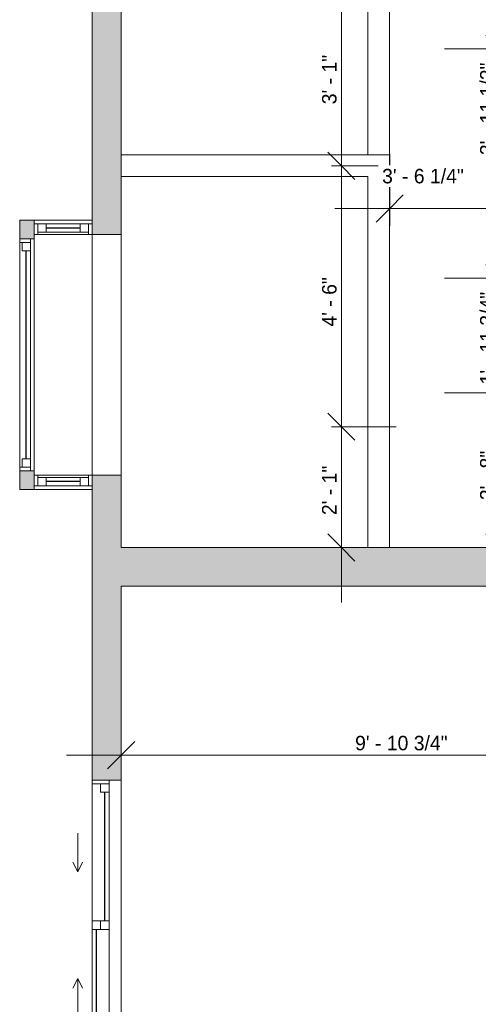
# Model space of a CAD drawing. Header units: inches. Extents: x -245 to 323, y -474 to 499.
# Tile 5 of 11: x -245 to -150, y -163 to 41. Entities that reach past the tile are written whole.
import ezdxf

# ---------------------------------------------------------------- set-up
doc = ezdxf.new("R2010")
doc.units = ezdxf.units.IN
doc.header["$MEASUREMENT"] = 0
for name, color, linetype, lineweight in [('A-ANNO-DIMS', 211, 'Continuous', 9), ('A-ANNO-DIMS-96', 211, 'Continuous', 9), ('A-GLAZ', 151, 'Continuous', 9), ('A-WALL', 90, 'Continuous', 9), ('A-WALL-PATT', 111, 'Continuous', 9)]:
    doc.layers.add(name, color=color, linetype=linetype, lineweight=lineweight)
doc.styles.add('Inter', font='txt', dxfattribs={"height": 3})
doc.dimstyles.new('Linear_-_1_32__Inter__Imperial__SMALL', dxfattribs={"dimscale": 12, "dimtxt": 3.974399, "dimasz": 0.46875, "dimexe": 0.944882, "dimexo": 0.629921, "dimgap": 0, "dimtad": 1, "dimrnd": 0.25, "dimzin": 1, "dimdsep": 46, "dimlunit": 4, "dimtxsty": 'Inter', "dimblk1": 'OBLIQUE', "dimblk2": 'OBLIQUE', "dimsah": 1, "dimcen": 0.09, "dimdle": 0.944882, "dimazin": 0, "dimtfac": 1, "dimtdec": 4, "dimtix": 1, "dimtmove": 0, "dimatfit": 3, "dimfxl": 1, "dimtvp": 1, "dimtfill": 1, "dimfrac": 2, "dimtolj": 1, "dimtzin": 0, "dimarcsym": 2})
doc.dimstyles.new('Linear_-_1_32__Inter__Imperial__SMALL_1', dxfattribs={"dimscale": 12, "dimtxt": 3.974399, "dimasz": 0.46875, "dimexe": 0.944882, "dimexo": 0.629921, "dimgap": 0, "dimtad": 1, "dimrnd": 0.25, "dimzin": 1, "dimdsep": 46, "dimlunit": 4, "dimtxsty": 'Inter', "dimblk1": 'OBLIQUE', "dimblk2": 'OBLIQUE', "dimsah": 1, "dimcen": 0.09, "dimdle": 0.944882, "dimazin": 0, "dimtfac": 1, "dimtdec": 4, "dimtix": 1, "dimtmove": 1, "dimatfit": 3, "dimfxl": 1, "dimtvp": 1, "dimtfill": 1, "dimfrac": 2, "dimtolj": 1, "dimtzin": 0, "dimarcsym": 2})
doc.dimstyles.new('Linear_-_1_32__Inter__Imperial__SMALL_2', dxfattribs={"dimscale": 12, "dimtxt": 3.974399, "dimasz": 0.46875, "dimexe": 0.944882, "dimexo": 0.629921, "dimgap": 0, "dimtad": 1, "dimrnd": 0.25, "dimzin": 1, "dimdsep": 46, "dimlunit": 4, "dimtxsty": 'Inter', "dimblk1": 'OBLIQUE', "dimblk2": 'OBLIQUE', "dimsah": 1, "dimcen": 0.09, "dimdle": 0.944882, "dimazin": 0, "dimtfac": 1, "dimtdec": 4, "dimtix": 1, "dimtmove": 2, "dimatfit": 3, "dimfxl": 1, "dimtvp": 1, "dimtfill": 1, "dimfrac": 2, "dimtolj": 1, "dimtzin": 0, "dimarcsym": 2})

# ---------------------------------------------------------------- blocks, each defined once
blk = doc.blocks.new('Plan-Double-Sliding - Default 1-4289131-Main Floor Dimension Plan')
at = {"layer": 'A-GLAZ'}
for p, q in [((-11, 3.34375), (-13, 4.34375)), ((11, 3.34375), (13, 4.34375)), ((-11, 3.34375), (-19, 3.34375)), ((-11, 3.34375), (-13, 2.34375)), ((11, 3.34375), (13, 2.34375)), ((11, 3.34375), (19, 3.34375)), ((30, 0.34375), (-30, 0.34375)), ((-27.5, 0.34375), (-0.875, 0.34375)), ((0.875, 0.34375), (29.25, 0.34375)), ((-29.25, -3.15625), (-0.875, -3.15625)), ((0.875, -3.15625), (27.5, -3.15625)), ((-30, -5.65625), (30, -5.65625))]:
    blk.add_line(p, q, dxfattribs=at)
at = {"layer": 'A-GLAZ', "lineweight": 18}
for p, q in [((-30, 0.34375), (-30, -5.65625)), ((-30, 0.34375), (-27.5, 0.34375)), ((-29.25, 0.34375), (-29.25, -3.15625)), ((-27.5, 0.34375), (-27.5, -1.40625)), ((-0.875, -3.15625), (-0.875, 0.34375)), ((-0.875, 0.34375), (0.875, 0.34375)), ((0.875, 0.34375), (0.875, -3.15625)), ((29.25, 0.34375), (30, 0.34375)), ((29.25, 0.34375), (29.25, -3.15625)), ((30, -5.65625), (30, 0.34375)), ((-27.5, -1.40625), (-29.25, -1.40625)), ((0.875, -1.40625), (-0.875, -1.40625)), ((27.5, -1.40625), (27.5, -3.15625)), ((29.25, -1.40625), (27.5, -1.40625)), ((-30, -3.15625), (-29.25, -3.15625)), ((-0.875, -3.15625), (0.875, -3.15625)), ((27.5, -3.15625), (30, -3.15625))]:
    blk.add_line(p, q, dxfattribs=at)
at = {"layer": 'A-GLAZ', "lineweight": 25}
for p, q in [((-27.5, -0.53125), (-0.875, -0.53125)), ((0.875, -2.28125), (27.5, -2.28125))]:
    blk.add_line(p, q, dxfattribs=at)
blk = doc.blocks.new('Planitar-Fixed - Default 1-4253554-Main Floor Dimension Plan')
at = {"layer": 'A-GLAZ'}
for p, q in [((-6, 0.99), (6, 0.99)), ((-6, 0.22), (-6, 0.99)), ((6, 0.22), (-6, 0.22)), ((6, 0.99), (6, 0.22)), ((-5.25, -2.01), (5.25, -2.01)), ((-3.52, -1.51), (3.52, -1.51))]:
    blk.add_line(p, q, dxfattribs=at)
at = {"layer": 'A-GLAZ', "lineweight": 18}
for p, q in [((-6, 0.99), (-4.74, 0.99)), ((-5.25, -2.01), (-5.25, 0.22)), ((-5.25, 0.22), (-3.52, 0.22)), ((-5.25, -1.51), (-5.25, 0.22)), ((-5.25, 0.22), (-5.25, -2.01)), ((-3.52, -1.51), (-3.52, 0.22)), ((-3.52, 0.22), (-3.52, -1.51)), ((3.52, 0.22), (5.25, 0.22)), ((3.52, -1.51), (3.52, 0.22)), ((3.52, -1.51), (3.52, 0.22)), ((6, 0.99), (4.74, 0.99)), ((5.25, -2.01), (5.25, 0.22)), ((5.25, 0.22), (5.25, -1.51)), ((5.25, -2.01), (5.25, 0.22)), ((-6, -2.01), (-5.25, -2.01)), ((-5.25, -2.01), (-6, -2.01)), ((-5.25, -1.51), (-3.52, -1.51)), ((-3.52, -1.51), (-5.25, -1.51)), ((5.25, -1.51), (3.52, -1.51)), ((5.25, -1.51), (3.52, -1.51)), ((5.96, -2.01), (5.25, -2.01)), ((6, -2.01), (5.25, -2.01))]:
    blk.add_line(p, q, dxfattribs=at)
at = {"layer": 'A-GLAZ', "lineweight": 25}
blk.add_line((-3.52, -0.65), (3.52, -0.65), dxfattribs=at)
blk = doc.blocks.new('Planitar-Fixed - Default 1-V6-Main Floor Dimension Plan')
at = {"layer": 'A-GLAZ'}
for p, q in [((-6, 0.99), (6, 0.99)), ((-6, 0.22), (-6, 0.99)), ((6, 0.22), (-6, 0.22)), ((6, 0.99), (6, 0.22)), ((-5.25, -2.01), (5.25, -2.01)), ((-3.52, -1.51), (3.52, -1.51))]:
    blk.add_line(p, q, dxfattribs=at)
at = {"layer": 'A-GLAZ', "lineweight": 18}
for p, q in [((-6, 0.99), (-4.74, 0.99)), ((-5.25, -2.01), (-5.25, 0.22)), ((-5.25, 0.22), (-3.52, 0.22)), ((-5.25, -1.51), (-5.25, 0.22)), ((-5.25, 0.22), (-5.25, -2.01)), ((-3.52, -1.51), (-3.52, 0.22)), ((-3.52, 0.22), (-3.52, -1.51)), ((3.52, 0.22), (5.25, 0.22)), ((3.52, -1.51), (3.52, 0.22)), ((3.52, -1.51), (3.52, 0.22)), ((6, 0.99), (4.74, 0.99)), ((5.25, -2.01), (5.25, 0.22)), ((5.25, 0.22), (5.25, -1.51)), ((5.25, -2.01), (5.25, 0.22)), ((-6, -2.01), (-5.25, -2.01)), ((-5.25, -2.01), (-6, -2.01)), ((-5.25, -1.51), (-3.52, -1.51)), ((-3.52, -1.51), (-5.25, -1.51)), ((5.25, -1.51), (3.52, -1.51)), ((5.25, -1.51), (3.52, -1.51)), ((5.96, -2.01), (5.25, -2.01)), ((6, -2.01), (5.25, -2.01))]:
    blk.add_line(p, q, dxfattribs=at)
at = {"layer": 'A-GLAZ', "lineweight": 25}
blk.add_line((-3.52, -0.65), (3.52, -0.65), dxfattribs=at)
blk = doc.blocks.new('Planitar-Fixed - Default 1-4253518-Main Floor Dimension Plan')
at = {"layer": 'A-GLAZ', "lineweight": 18}
for p, q in [((-24, 2.01), (-23.25, 2.01)), ((-23.25, 2.01), (-23.25, -0.22)), ((-23.25, 1.51), (-21.52, 1.51)), ((-21.52, 1.51), (-21.52, -0.22)), ((21.52, 1.51), (21.52, -0.22)), ((23.25, 1.51), (21.52, 1.51)), ((23.25, 2.01), (23.25, -0.22)), ((23.96, 2.01), (23.25, 2.01)), ((-24, -0.99), (-22.74, -0.99)), ((-23.25, -0.22), (-21.52, -0.22)), ((21.52, -0.22), (23.25, -0.22)), ((24, -0.99), (22.74, -0.99))]:
    blk.add_line(p, q, dxfattribs=at)
at = {"layer": 'A-GLAZ'}
for p, q in [((-24, 2.01), (24, 2.01)), ((-24, 2.01), (-24, -0.22)), ((24, -0.22), (24, 2.01)), ((24, -0.22), (-24, -0.22)), ((-24, -0.22), (-24, -0.99)), ((24, -0.22), (-24, -0.22)), ((-24, -0.22), (24, -0.22)), ((-24, -0.22), (-24, -0.99)), ((-24, -0.99), (24, -0.99)), ((24, -0.99), (-24, -0.99)), ((24, -0.99), (24, -0.22)), ((24, -0.99), (24, -0.22))]:
    blk.add_line(p, q, dxfattribs=at)
at = {"layer": 'A-GLAZ', "lineweight": 25}
blk.add_line((-21.52, 0.65), (21.52, 0.65), dxfattribs=at)
blk = doc.blocks.new('DIMBLOCK15-Main Floor Dimension Plan')
at = {"layer": 'A-ANNO-DIMS-96', "lineweight": 35}
for p, q in [((-178.49, -43.24), (-181.31, -40.43)), ((-178.49, -43.24), (-175.68, -46.05)), ((-178.49, -68.24), (-181.31, -65.43)), ((-178.49, -68.24), (-175.68, -71.05))]:
    blk.add_line(p, q, dxfattribs=at)
at = {"layer": 'A-ANNO-DIMS-96'}
for p, q in [((-180.56, -43.24), (-167.16, -43.24)), ((-178.49, -43.24), (-180.56, -43.24)), ((-178.49, -79.58), (-178.49, -43.24)), ((-174.91, -68.24), (-189.83, -68.24)), ((-178.49, -68.24), (-174.91, -68.24))]:
    blk.add_line(p, q, dxfattribs=at)
at = {"layer": 'A-ANNO-DIMS-96', "color": 0, "insert": (-182.49, -61.53), "char_height": 3, "width": 13.8905, "attachment_point": 1, "rotation": 90, "line_spacing_factor": 0.9936, "style": 'Inter', "bg_fill": 3, "box_fill_scale": 1.25, "bg_fill_color": 256, "bg_fill_true_color": 13158600, "bg_fill_transparency": 0}
blk.add_mtext('2\' - 1"', dxfattribs=at)
blk = doc.blocks.new('_Oblique')
at = {"color": 0, "linetype": 'ByBlock', "lineweight": -2}
blk.add_line((-0.5, -0.5), (0.5, 0.5), dxfattribs=at)
blk = doc.blocks.new('DIMBLOCK16-Main Floor Dimension Plan')
at = {"layer": 'A-ANNO-DIMS-96', "lineweight": 35}
for p, q in [((-178.49, 10.74), (-181.31, 13.55)), ((-178.49, 10.74), (-175.68, 7.93)), ((-178.49, -43.24), (-181.31, -40.43)), ((-178.49, -43.24), (-175.68, -46.05))]:
    blk.add_line(p, q, dxfattribs=at)
at = {"layer": 'A-ANNO-DIMS-96'}
for p, q in [((-180.56, 10.74), (-167.16, 10.74)), ((-178.49, 10.74), (-180.56, 10.74)), ((-178.49, -43.24), (-178.49, 10.74)), ((-180.56, -43.24), (-167.16, -43.24)), ((-178.49, -43.24), (-180.56, -43.24))]:
    blk.add_line(p, q, dxfattribs=at)
at = {"layer": 'A-ANNO-DIMS-96', "color": 0, "insert": (-182.49, -22.53), "char_height": 3, "width": 15.0828, "attachment_point": 1, "rotation": 90, "line_spacing_factor": 0.9936, "style": 'Inter', "bg_fill": 3, "box_fill_scale": 1.25, "bg_fill_color": 256, "bg_fill_true_color": 13158600, "bg_fill_transparency": 0}
blk.add_mtext('4\' - 6"', dxfattribs=at)
blk = doc.blocks.new('DIMBLOCK17-Main Floor Dimension Plan')
at = {"layer": 'A-ANNO-DIMS-96', "lineweight": 35}
for p, q in [((-178.49, 47.76), (-181.31, 50.57)), ((-178.49, 47.76), (-175.68, 44.95)), ((-178.49, 10.74), (-181.31, 13.55)), ((-178.49, 10.74), (-175.68, 7.93))]:
    blk.add_line(p, q, dxfattribs=at)
at = {"layer": 'A-ANNO-DIMS-96'}
for p, q in [((-180.56, 47.76), (-167.16, 47.76)), ((-178.49, 47.76), (-180.56, 47.76)), ((-178.49, 10.74), (-178.49, 47.76)), ((-180.56, 10.74), (-167.16, 10.74)), ((-178.49, 10.74), (-180.56, 10.74))]:
    blk.add_line(p, q, dxfattribs=at)
at = {"layer": 'A-ANNO-DIMS-96', "color": 0, "insert": (-182.49, 23.46), "char_height": 3, "width": 13.8905, "attachment_point": 1, "rotation": 90, "line_spacing_factor": 0.9936, "style": 'Inter', "bg_fill": 3, "box_fill_scale": 1.25, "bg_fill_color": 256, "bg_fill_true_color": 13158600, "bg_fill_transparency": 0}
blk.add_mtext('3\' - 1"', dxfattribs=at)
blk = doc.blocks.new('DIMBLOCK19-Main Floor Dimension Plan')
at = {"layer": 'A-ANNO-DIMS-96', "lineweight": 35}
for p, q in [((-145.8, -36.22), (-148.62, -33.41)), ((-145.8, -36.22), (-142.99, -39.03)), ((-145.8, -68.24), (-148.62, -65.43)), ((-145.8, -68.24), (-142.99, -71.05))]:
    blk.add_line(p, q, dxfattribs=at)
at = {"layer": 'A-ANNO-DIMS-96'}
for p, q in [((-133.84, -36.22), (-157.14, -36.22)), ((-145.8, -79.58), (-145.8, -36.22)), ((-145.8, -36.22), (-133.84, -36.22)), ((-142.22, -68.24), (-157.14, -68.24)), ((-145.8, -68.24), (-142.22, -68.24))]:
    blk.add_line(p, q, dxfattribs=at)
at = {"layer": 'A-ANNO-DIMS-96', "color": 0, "insert": (-149.8, -58.44), "char_height": 3, "width": 14.904, "attachment_point": 1, "rotation": 90, "line_spacing_factor": 0.9936, "style": 'Inter', "bg_fill": 3, "box_fill_scale": 1.25, "bg_fill_color": 256, "bg_fill_true_color": 13158600, "bg_fill_transparency": 0}
blk.add_mtext('2\' - 8"', dxfattribs=at)
blk = doc.blocks.new('DIMBLOCK20-Main Floor Dimension Plan')
at = {"layer": 'A-ANNO-DIMS-96', "lineweight": 35}
for p, q in [((-145.8, -12.49), (-148.62, -9.68)), ((-145.8, -12.49), (-142.99, -15.3)), ((-145.8, -36.22), (-148.62, -33.41)), ((-145.8, -36.22), (-142.99, -39.03))]:
    blk.add_line(p, q, dxfattribs=at)
at = {"layer": 'A-ANNO-DIMS-96'}
for p, q in [((-106.87, -12.49), (-157.14, -12.49)), ((-145.8, -36.22), (-145.8, -12.49)), ((-145.8, -12.49), (-106.87, -12.49)), ((-133.84, -36.22), (-157.14, -36.22)), ((-145.8, -36.22), (-133.84, -36.22))]:
    blk.add_line(p, q, dxfattribs=at)
at = {"layer": 'A-ANNO-DIMS-96', "color": 0, "insert": (-149.8, -34.49), "char_height": 3, "width": 24.3233, "attachment_point": 1, "rotation": 90, "line_spacing_factor": 0.9936, "style": 'Inter', "bg_fill": 3, "box_fill_scale": 1.25, "bg_fill_color": 256, "bg_fill_true_color": 13158600, "bg_fill_transparency": 0}
blk.add_mtext('1\' - 11 3/4"', dxfattribs=at)
blk = doc.blocks.new('DIMBLOCK21-Main Floor Dimension Plan')
at = {"layer": 'A-ANNO-DIMS-96', "lineweight": 35}
for p, q in [((-145.8, 34.93), (-148.62, 37.75)), ((-145.8, 34.93), (-142.99, 32.12)), ((-145.8, -12.49), (-148.62, -9.68)), ((-145.8, -12.49), (-142.99, -15.3))]:
    blk.add_line(p, q, dxfattribs=at)
at = {"layer": 'A-ANNO-DIMS-96'}
for p, q in [((-112.59, 34.93), (-157.14, 34.93)), ((-145.8, -12.49), (-145.8, 34.93)), ((-145.8, 34.93), (-112.59, 34.93)), ((-106.87, -12.49), (-157.14, -12.49)), ((-145.8, -12.49), (-106.87, -12.49))]:
    blk.add_line(p, q, dxfattribs=at)
at = {"layer": 'A-ANNO-DIMS-96', "color": 0, "insert": (-149.8, 12.94), "char_height": 3, "width": 24.1445, "attachment_point": 1, "rotation": 90, "line_spacing_factor": 0.9936, "style": 'Inter', "bg_fill": 3, "box_fill_scale": 1.25, "bg_fill_color": 256, "bg_fill_true_color": 13158600, "bg_fill_transparency": 0}
blk.add_mtext('3\' - 11 1/2"', dxfattribs=at)
blk = doc.blocks.new('DIMBLOCK22-Main Floor Dimension Plan')
at = {"layer": 'A-ANNO-DIMS-96'}
for p, q in [((-145.8, 34.93), (-145.8, 85.85)), ((-142.22, 74.51), (-157.14, 74.51)), ((-145.8, 74.51), (-142.22, 74.51)), ((-112.59, 34.93), (-157.14, 34.93)), ((-145.8, 34.93), (-112.59, 34.93))]:
    blk.add_line(p, q, dxfattribs=at)
at = {"layer": 'A-ANNO-DIMS-96', "lineweight": 35}
for p, q in [((-145.8, 74.51), (-148.62, 77.32)), ((-145.8, 74.51), (-142.99, 71.7)), ((-145.8, 34.93), (-148.62, 37.75)), ((-145.8, 34.93), (-142.99, 32.12))]:
    blk.add_line(p, q, dxfattribs=at)
at = {"layer": 'A-ANNO-DIMS-96', "color": 0, "insert": (-149.8, 45.08), "char_height": 3, "width": 23.131, "attachment_point": 1, "rotation": 90, "line_spacing_factor": 0.9936, "style": 'Inter', "bg_fill": 3, "box_fill_scale": 1.25, "bg_fill_color": 256, "bg_fill_true_color": 13158600, "bg_fill_transparency": 0}
blk.add_mtext('3\' - 3 1/2"', dxfattribs=at)
blk = doc.blocks.new('DIMBLOCK27-Main Floor Dimension Plan')
at = {"layer": 'A-ANNO-DIMS-96'}
for p, q in [((-168.5, -1.71), (-168.5, 13.21)), ((-126.28, -28.66), (-126.28, 13.21)), ((-179.84, 1.88), (-126.28, 1.88)), ((-168.5, 1.88), (-168.5, -1.71)), ((-126.28, 1.88), (-126.28, -28.66))]:
    blk.add_line(p, q, dxfattribs=at)
at = {"layer": 'A-ANNO-DIMS-96', "lineweight": 35}
for p, q in [((-168.5, 1.88), (-165.69, 4.69)), ((-126.28, 1.88), (-123.47, 4.69)), ((-168.5, 1.88), (-171.32, -0.94)), ((-126.28, 1.88), (-129.1, -0.94))]:
    blk.add_line(p, q, dxfattribs=at)
at = {"layer": 'A-ANNO-DIMS-96'}
blk.add_ellipse((-150.65, 1.88), major_axis=(0, 6.71), ratio=0.484571, start_param=4.712389, end_param=6.283185, dxfattribs=at)
at = {"layer": 'A-ANNO-DIMS-96', "color": 0, "insert": (-170.07, 10.1), "char_height": 3, "width": 23.3099, "attachment_point": 1, "line_spacing_factor": 0.9936, "style": 'Inter', "bg_fill": 3, "box_fill_scale": 1.25, "bg_fill_color": 256, "bg_fill_true_color": 13158600, "bg_fill_transparency": 0}
blk.add_mtext('3\' - 6 1/4"', dxfattribs=at)
blk = doc.blocks.new('DIMBLOCK39-Main Floor Dimension Plan')
at = {"layer": 'A-ANNO-DIMS-96'}
for p, q in [((-224.03, -114.77), (-224.03, -99.85)), ((-105.28, -114.77), (-105.28, -99.85)), ((-235.37, -111.18), (-93.95, -111.18)), ((-224.03, -111.18), (-224.03, -114.77)), ((-105.28, -111.18), (-105.28, -114.77))]:
    blk.add_line(p, q, dxfattribs=at)
at = {"layer": 'A-ANNO-DIMS-96', "lineweight": 35}
for p, q in [((-224.03, -111.18), (-221.22, -108.37)), ((-105.28, -111.18), (-102.47, -108.37)), ((-224.03, -111.18), (-226.85, -114)), ((-105.28, -111.18), (-108.1, -114))]:
    blk.add_line(p, q, dxfattribs=at)
at = {"layer": 'A-ANNO-DIMS-96', "color": 0, "insert": (-175.66, -107.19), "char_height": 3, "width": 26.4099, "attachment_point": 1, "line_spacing_factor": 0.9936, "style": 'Inter', "bg_fill": 3, "box_fill_scale": 1.25, "bg_fill_color": 256, "bg_fill_true_color": 13158600, "bg_fill_transparency": 0}
blk.add_mtext('9\' - 10 3/4"', dxfattribs=at)

msp = doc.modelspace()

# ---------------------------------------------------------------- hatches: boundary and pattern name
at = {"layer": 'A-WALL-PATT'}
h = msp.add_hatch(color=9, dxfattribs=at)
h.paths.add_polyline_path([(-230.034, -356.488), (-224.034, -356.488), (-224.034, -316.988), (-230.034, -316.988)], flags=0)
h.paths.add_polyline_path([(-230.034, -256.988), (-224.034, -256.988), (-224.034, -176.363), (-230.034, -176.363), (-230.034, -244.422)], flags=0)
h.paths.add_polyline_path([(-230.034, -116.363), (-224.034, -116.363), (-224.034, -59.916), (-230.034, -59.916), (-230.034, -110.665)], flags=0)
h.paths.add_polyline_path([(-224.034, 4.084), (-224.034, 198.325), (-230.034, 198.325), (-230.034, 4.084)], flags=0)
h.paths.add_polyline_path([(-230.034, 240.325), (-224.034, 240.325), (-224.034, 327.512), (-230.034, 327.512), (-230.034, 290.604)], flags=0)
h.paths.add_polyline_path([(-230.034, 369.512), (-224.034, 369.512), (-224.034, 386.012), (-230.034, 386.012)], flags=0)
h = msp.add_hatch(color=9, dxfattribs=at)
h.paths.add_polyline_path([(-230.034, -59.916), (-224.034, -59.916), (-224.034, -56.238), (-230.034, -56.238)], flags=0)
h.paths.add_polyline_path([(-224.034, -0.488), (-224.034, 4.084), (-230.034, 4.084), (-230.034, -0.488)], flags=0)
h = msp.add_hatch(color=9, dxfattribs=at)
h.paths.add_polyline_path([(-224.034, -3.488), (-224.034, -0.488), (-230.034, -0.488), (-230.034, -3.488)], flags=0)
h.paths.add_polyline_path([(-242.034, -3.488), (-242.034, -0.488), (-245.034, -0.488), (-245.034, -3.488)], flags=0)
h = msp.add_hatch(color=9, dxfattribs=at)
h.paths.add_polyline_path([(-242.034, -53.238), (-242.034, -52.363), (-245.034, -52.363), (-245.034, -53.238), (-242.802, -53.238)], flags=0)
h.paths.add_polyline_path([(-245.034, -4.363), (-242.034, -4.363), (-242.034, -3.488), (-245.034, -3.488)], flags=0)
h = msp.add_hatch(color=9, dxfattribs=at)
h.paths.add_polyline_path([(-242.039, -56.238), (-242.039, -53.238), (-245.034, -53.238), (-245.034, -56.238)], flags=0)
h.paths.add_polyline_path([(-230.039, -56.238), (-224.034, -56.238), (-224.034, -53.238), (-230.039, -53.238), (-230.039, -55.47)], flags=0)
msp.add_hatch(color=9, dxfattribs=at).paths.add_polyline_path([(-124.034, -76.238), (-124.034, -68.238), (-224.034, -68.238), (-224.034, -76.238), (-170.95, -76.238)], flags=0)

# ---------------------------------------------------------------- linework, layer by layer
at = {"layer": 'A-WALL'}
for p, q in [((-230.034, 198.325), (-230.034, -0.488)), ((-224.034, 74.512), (-224.034, -68.238)), ((-173.003, 12.989), (-173.003, 74.512)), ((-168.503, 74.512), (-168.503, -68.238)), ((-224.034, 12.989), (-168.503, 12.989)), ((-173.003, 8.489), (-224.034, 8.489)), ((-173.003, -68.238), (-173.003, 8.489)), ((-242.034, -0.488), (-245.034, -0.488)), ((-245.034, -0.488), (-245.034, -4.363)), ((-242.034, -1.256), (-242.034, -4.363)), ((-230.034, -53.24), (-230.034, -1.256)), ((-230.034, -3.488), (-224.034, -3.488)), ((-173.003, -43.238), (-168.503, -43.238)), ((-245.034, -56.238), (-245.034, -52.363)), ((-242.034, -53.238), (-242.034, -52.363)), ((-242.039, -55.47), (-242.039, -53.238)), ((-224.034, -53.238), (-230.039, -53.238)), ((-230.039, -55.47), (-230.039, -53.238)), ((-245.034, -56.238), (-242.039, -56.238)), ((-230.034, -116.363), (-230.034, -56.238)), ((-126.284, -68.238), (-224.034, -68.238)), ((-224.034, -116.363), (-224.034, -76.238)), ((-224.034, -76.238), (-105.284, -76.238))]:
    msp.add_line(p, q, dxfattribs=at)

# ---------------------------------------------------------------- block references
at = {"layer": 'A-GLAZ'}
msp.add_blockref('Planitar-Fixed - Default 1-V6-Main Floor Dimension Plan', (-236.034, -1.476), dxfattribs=at)
for name, p, rotation in [('Planitar-Fixed - Default 1-4253518-Main Floor Dimension Plan', (-243.023, -28.363), 89.9999999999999), ('Planitar-Fixed - Default 1-4253554-Main Floor Dimension Plan', (-236.039, -55.25), 180), ('Plan-Double-Sliding - Default 1-4289131-Main Floor Dimension Plan', (-229.691, -146.363), 89.99999999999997)]:
    msp.add_blockref(name, p, dxfattribs=dict(at, rotation=rotation))

# ---------------------------------------------------------------- next in the draw order: dimensions: what is measured, and where the dimension line sits
at = {"layer": 'A-ANNO-DIMS'}
for base, p1, p2, override, picture, middle in [((-145.803, -36.221), (-149.78, -68.238), (-126.284, -36.221), {"dimpost": '<>', "dimfxl": 39.713334}, 'DIMBLOCK19-Main Floor Dimension Plan', (-147.343, -52.229)), ((-178.494, -43.238), (-182.471, -68.238), (-173.003, -43.238), {"dimpost": '<>', "dimfxl": 26.732974}, 'DIMBLOCK15-Main Floor Dimension Plan', (-180.014, -55.738))]:
    dim = msp.add_linear_dim(base=base, p1=p1, p2=p2, angle=90, dimstyle='Linear_-_1_32__Inter__Imperial__SMALL', override=override, dxfattribs=at)
    dim.commit()
    dim.dimension.update_dxf_attribs({"geometry": picture, "text_midpoint": middle})
dim = msp.add_linear_dim(base=(-105.284, -111.184), p1=(-224.034, -107.207), p2=(-105.284, -107.207), dimstyle='Linear_-_1_32__Inter__Imperial__SMALL', override={"dimpost": '<>', "dimfxl": 118.75}, dxfattribs=at)
dim.commit()
dim.dimension.update_dxf_attribs({"geometry": 'DIMBLOCK39-Main Floor Dimension Plan', "text_midpoint": (-164.659, -109.388)})

# ---------------------------------------------------------------- next in the draw order: dimensions: what is measured, and where the dimension line sits
for base, p1, p2, override, picture, middle in [((-178.494, 10.739), (-173.003, -43.238), (-173.003, 10.739), {"dimpost": '<>', "dimfxl": 53.976913}, 'DIMBLOCK16-Main Floor Dimension Plan', (-180.034, -16.249)), ((-145.803, -12.488), (-126.284, -36.221), (-99.315, -12.488), {"dimpost": '<>', "dimfxl": 35.924688}, 'DIMBLOCK20-Main Floor Dimension Plan', (-147.599, -24.354))]:
    dim = msp.add_linear_dim(base=base, p1=p1, p2=p2, angle=90, dimstyle='Linear_-_1_32__Inter__Imperial__SMALL', override=override, dxfattribs=at)
    dim.commit()
    dim.dimension.update_dxf_attribs({"geometry": picture, "text_midpoint": middle})

# ---------------------------------------------------------------- next in the draw order: dimensions: what is measured, and where the dimension line sits
dim = msp.add_linear_dim(base=(-178.494, 47.762), p1=(-173.003, 10.739), p2=(-173.003, 47.762), angle=90, dimstyle='Linear_-_1_32__Inter__Imperial__SMALL', override={"dimpost": '<>', "dimfxl": 37.023087}, dxfattribs=at)
dim.commit()
dim.dimension.update_dxf_attribs({"geometry": 'DIMBLOCK17-Main Floor Dimension Plan', "text_midpoint": (-180.034, 29.251)})
dim = msp.add_linear_dim(base=(-145.803, 34.934), p1=(-99.315, -12.488), p2=(-105.034, 34.934), angle=90, dimstyle='Linear_-_1_32__Inter__Imperial__SMALL_2', override={"dimpost": '<>', "dimfxl": 47.765201}, dxfattribs=at)
dim.commit()
dim.dimension.update_dxf_attribs({"geometry": 'DIMBLOCK21-Main Floor Dimension Plan', "text_midpoint": (-147.796, 25.009), "dimtype": 160, "text_rotation": 90})

# ---------------------------------------------------------------- next in the draw order: dimensions: what is measured, and where the dimension line sits
dim = msp.add_linear_dim(base=(-145.803, 74.512), p1=(-105.034, 34.934), p2=(-149.78, 74.512), angle=90, dimstyle='Linear_-_1_32__Inter__Imperial__SMALL', override={"dimpost": '<>', "dimfxl": 59.738058}, dxfattribs=at)
dim.commit()
dim.dimension.update_dxf_attribs({"geometry": 'DIMBLOCK22-Main Floor Dimension Plan', "text_midpoint": (-147.599, 54.723)})
dim = msp.add_linear_dim(base=(-126.284, 1.876), p1=(-168.503, 5.854), p2=(-126.284, -36.221), dimstyle='Linear_-_1_32__Inter__Imperial__SMALL_1', override={"dimpost": '<>', "dimfxl": 59.604311}, dxfattribs=at)
dim.commit()
dim.dimension.update_dxf_attribs({"geometry": 'DIMBLOCK27-Main Floor Dimension Plan', "text_midpoint": (-158.415, 8.096), "dimtype": 160})

doc.saveas('drawing.dxf')
